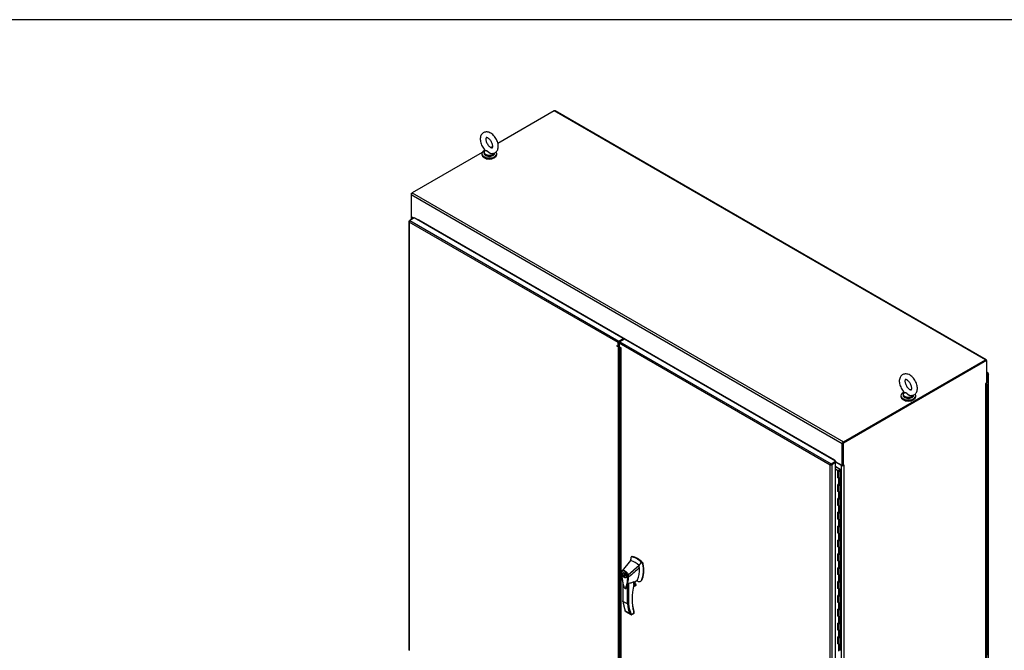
# Model space of a CAD drawing. Header units: inches. Extents: x 68 to 604, y 20 to 380.
# Tile 15 of 16: x 420 to 537, y 306 to 380. Entities that reach past the tile are written whole.
import ezdxf

# ---------------------------------------------------------------- set-up
doc = ezdxf.new("R2010")
doc.units = ezdxf.units.IN
doc.header["$MEASUREMENT"] = 0
for name, color, linetype in [('COM44037', 7, 'Continuous'), ('COM54578-60', 7, 'Continuous'), ('COM56746-4', 7, 'Continuous'), ('COM71118-3', 7, 'Continuous'), ('COM71119-1', 7, 'Continuous'), ('Default', 7, 'Continuous'), ('GSK11033', 7, 'Continuous'), ('HAN13066', 7, 'Continuous'), ('SCS00680', 7, 'Continuous'), ('WAF25362', 7, 'Continuous'), ('WAM254785', 7, 'Continuous')]:
    doc.layers.add(name, color=color, linetype=linetype)

# ---------------------------------------------------------------- blocks, each defined once
blk = doc.blocks.new('SE1')
at = {"layer": 'COM44037', "color": 7, "linetype": 'Continuous'}
for p, q in [((399.96, 334.32), (399.96, 283.75)), ((399.99, 334.31), (399.96, 334.31)), ((400, 334.38), (400.07, 334.41)), ((400.59, 334.71), (400.07, 334.41)), ((400.07, 334.41), (424.71, 320.18)), ((425.23, 320.48), (400.59, 334.71)), ((424.61, 320.01), (400, 334.22)), ((400, 334.22), (400, 283.73)), ((400, 334.22), (400, 334.22)), ((400, 334.22), (400, 334.22)), ((400, 334.22), (400, 334.22)), ((400, 334.22), (400, 334.22)), ((400, 334.22), (400, 334.22)), ((424.71, 320.18), (425.23, 320.48)), ((424.71, 320.11), (425.23, 320.41)), ((425.23, 320.48), (425.23, 320.41)), ((424.61, 319.7), (424.61, 320.01)), ((424.68, 319.74), (424.61, 319.7)), ((424.61, 319.7), (424.61, 269.82)), ((424.68, 319.74), (424.68, 320.05)), ((424.82, 269.92), (424.82, 319.4)), ((468.26, 316.4), (468.05, 316.52)), ((468.19, 316.39), (468.05, 316.48)), ((468.05, 316.31), (468.19, 316.39)), ((468.05, 316.23), (468.19, 316.31)), ((468.19, 316.31), (468.05, 316.23)), ((468.26, 316.27), (468.05, 316.15)), ((468.24, 316.34), (468.19, 316.31)), ((468.19, 316.31), (468.24, 316.34)), ((468.19, 316.31), (468.19, 316.31)), ((468.19, 316.31), (468.19, 316.31)), ((468.23, 316.33), (468.26, 316.35)), ((468.24, 316.34), (468.27, 316.39)), ((468.26, 316.35), (468.24, 316.34)), ((468.24, 316.34), (468.26, 316.35)), ((468.24, 316.34), (468.3, 316.34)), ((468.26, 316.35), (468.26, 316.35)), ((468.26, 316.35), (468.26, 316.35)), ((468.26, 265.7), (468.26, 316.27)), ((468.3, 265.76), (468.3, 316.33))]:
    blk.add_line(p, q, dxfattribs=at)
for centre, radius, start, end in [((400.25, 334.3), 0.26, 175.7057, 198.6064), ((400.13, 334.33), 0.169, 188.668, 221.4311), ((424.83, 319.9), 0.289, 222.4307, 250.6138), ((424.97, 319.88), 0.325, 205.6052, 226.1244)]:
    blk.add_arc(centre, radius, start, end, dxfattribs=at)
for centre, major_axis, start_param, end_param in [((400.1, 334.32), (0.143, 0), 2.356194, 3.27243), ((400.07, 334.3), (0.071, 0.124), 0.785398, 1.701633), ((424.71, 320.07), (0.072, 0.124), 0.785398, 2.356194), ((468.19, 316.27), (-0.072, -0.124), 3.010756, 3.926991), ((468.16, 316.33), (-0.143, 0), 2.356194, 3.27243), ((400.1, 283.75), (0.143, 0), 3.141593, 3.27243)]:
    blk.add_ellipse(centre, major_axis=major_axis, ratio=0.57735, start_param=start_param, end_param=end_param, dxfattribs=at)
for points in [[(468.27, 316.39), (468.27, 316.39), (468.27, 316.38), (468.27, 316.37), (468.27, 316.37), (468.27, 316.36), (468.26, 316.36), (468.26, 316.35)], [(468.3, 316.34), (468.3, 316.35), (468.29, 316.35), (468.28, 316.35), (468.28, 316.35), (468.27, 316.35), (468.27, 316.35), (468.26, 316.35)]]:
    blk.add_open_spline(points, degree=3, knots=[0, 0, 0, 0, 0.5, 0.5, 0.75, 0.75, 1, 1, 1, 1], dxfattribs=at)
at = {"layer": 'COM54578-60', "color": 7, "linetype": 'Continuous'}
for p, q in [((468.18, 315.04), (468.04, 315.12)), ((468.04, 315.07), (468.06, 315.05)), ((468.06, 315.05), (468.04, 315.04)), ((468.04, 315), (468.06, 314.99)), ((468.04, 315), (468.04, 314.98)), ((468.04, 314.98), (468.06, 314.97)), ((468.06, 314.97), (468.06, 314.99)), ((468.15, 315.04), (468.13, 315.05)), ((468.13, 314.99), (468.15, 315)), ((468.13, 314.99), (468.13, 314.97)), ((468.13, 314.97), (468.15, 314.98)), ((468.15, 314.98), (468.15, 315)), ((468.16, 315), (468.16, 315.02)), ((468.21, 314.18), (468.21, 314.99)), ((468.04, 314.11), (468.09, 314.11)), ((468.09, 313.29), (468.09, 314.11)), ((468.21, 313.36), (468.21, 314.18)), ((468.04, 313.29), (468.09, 313.29)), ((468.04, 312.47), (468.09, 312.47)), ((468.09, 311.66), (468.09, 312.47)), ((468.21, 312.54), (468.21, 313.36)), ((468.21, 311.73), (468.21, 312.54)), ((468.04, 311.66), (468.09, 311.66)), ((468.21, 310.91), (468.21, 311.73)), ((468.04, 310.84), (468.09, 310.84)), ((468.04, 310.03), (468.09, 310.03)), ((468.09, 310.03), (468.09, 310.84)), ((468.21, 310.09), (468.21, 310.91)), ((468.21, 309.28), (468.21, 310.09)), ((468.04, 309.21), (468.09, 309.21)), ((468.09, 308.39), (468.09, 309.21)), ((468.21, 308.46), (468.21, 309.28)), ((468.04, 308.39), (468.09, 308.39)), ((468.21, 307.64), (468.21, 308.46)), ((468.21, 306.83), (468.21, 307.64)), ((468.04, 307.58), (468.09, 307.58)), ((468.04, 306.76), (468.09, 306.76)), ((468.09, 306.76), (468.09, 307.58)), ((468.21, 306.01), (468.21, 306.83)), ((450.23, 305.38), (450.27, 305.4)), ((450.71, 305.09), (450.23, 305.37)), ((450.27, 305.4), (450.78, 305.1)), ((468.04, 305.94), (468.09, 305.94)), ((468.09, 305.13), (468.09, 305.94)), ((468.21, 305.19), (468.21, 306.01)), ((450.23, 305.13), (450.53, 304.95)), ((450.53, 304.91), (450.23, 305.08)), ((450.53, 304.95), (450.53, 304.14)), ((450.53, 304.09), (450.53, 304.91)), ((450.54, 304.13), (450.53, 304.14)), ((450.54, 304.93), (450.54, 304.11)), ((450.58, 304.97), (450.62, 304.95)), ((450.61, 304.93), (450.61, 304.91)), ((450.62, 304.95), (450.62, 304.94)), ((450.71, 304.93), (450.71, 305.09)), ((450.71, 304.93), (450.71, 304.92)), ((450.71, 304.91), (450.71, 304.93)), ((450.78, 305.1), (450.78, 304.93)), ((450.78, 304.11), (450.78, 304.93)), ((468.04, 305.13), (468.09, 305.13)), ((468.04, 304.31), (468.09, 304.31)), ((468.09, 303.49), (468.09, 304.31)), ((468.21, 304.38), (468.21, 305.19)), ((468.21, 303.56), (468.21, 304.38)), ((450.53, 304.09), (450.58, 304.06)), ((450.58, 303.24), (450.53, 303.27)), ((450.53, 302.46), (450.53, 303.27)), ((450.53, 303.27), (450.53, 302.5)), ((450.54, 303.26), (450.54, 302.48)), ((450.58, 304.06), (450.58, 303.24)), ((450.78, 303.29), (450.78, 304.11)), ((450.78, 302.48), (450.78, 303.29)), ((468.04, 303.49), (468.09, 303.49)), ((468.21, 302.74), (468.21, 303.56)), ((450.53, 302.5), (450.54, 302.5)), ((450.58, 302.43), (450.53, 302.46)), ((450.58, 302.43), (450.58, 301.61)), ((450.78, 301.66), (450.78, 302.48)), ((468.04, 302.68), (468.09, 302.68)), ((468.04, 301.86), (468.09, 301.86)), ((468.09, 301.86), (468.09, 302.68)), ((468.21, 301.93), (468.21, 302.74)), ((468.21, 301.11), (468.21, 301.93)), ((450.58, 301.61), (450.53, 301.64)), ((450.53, 300.82), (450.53, 301.64)), ((450.53, 301.64), (450.53, 300.87)), ((450.53, 300.87), (450.54, 300.87)), ((450.58, 300.8), (450.53, 300.82)), ((450.54, 301.63), (450.54, 300.84)), ((450.58, 300.8), (450.58, 299.98)), ((450.78, 300.84), (450.78, 301.66)), ((450.78, 300.03), (450.78, 300.84)), ((468.04, 301.04), (468.09, 301.04)), ((468.09, 300.23), (468.09, 301.04)), ((468.21, 300.29), (468.21, 301.11)), ((450.58, 299.98), (450.53, 300.01)), ((450.53, 299.19), (450.53, 300.01)), ((450.53, 300), (450.53, 299.24)), ((450.54, 300), (450.54, 299.21)), ((450.78, 299.21), (450.78, 300.03)), ((468.04, 300.23), (468.09, 300.23)), ((468.21, 299.48), (468.21, 300.3)), ((450.53, 299.24), (450.54, 299.23)), ((450.58, 299.16), (450.53, 299.19)), ((450.58, 298.35), (450.53, 298.37)), ((450.53, 297.56), (450.53, 298.37)), ((450.53, 298.37), (450.53, 297.61)), ((450.54, 298.37), (450.54, 297.58)), ((450.58, 299.16), (450.58, 298.35)), ((450.78, 298.39), (450.78, 299.21)), ((450.78, 297.58), (450.78, 298.39)), ((468.04, 299.41), (468.09, 299.41)), ((468.04, 298.59), (468.09, 298.59)), ((468.09, 298.59), (468.09, 299.41)), ((468.21, 298.66), (468.21, 299.48)), ((468.21, 297.85), (468.21, 298.66)), ((450.53, 297.61), (450.54, 297.6)), ((450.58, 297.53), (450.53, 297.56)), ((450.58, 297.53), (450.58, 296.71)), ((450.78, 296.76), (450.78, 297.58)), ((468.04, 297.78), (468.09, 297.78)), ((468.09, 296.96), (468.09, 297.78)), ((468.21, 297.03), (468.21, 297.85)), ((450.58, 296.71), (450.53, 296.74)), ((450.53, 295.92), (450.53, 296.74)), ((450.53, 296.74), (450.53, 295.97)), ((450.54, 296.73), (450.54, 295.94)), ((450.78, 295.94), (450.78, 296.76)), ((468.04, 296.96), (468.09, 296.96)), ((468.04, 296.15), (468.09, 296.15)), ((468.09, 295.33), (468.09, 296.15)), ((468.21, 296.21), (468.21, 297.03)), ((468.21, 295.4), (468.21, 296.21)), ((450.53, 295.97), (450.54, 295.97)), ((450.58, 295.9), (450.53, 295.92)), ((450.58, 295.08), (450.53, 295.11)), ((450.53, 294.29), (450.53, 295.11)), ((450.53, 295.1), (450.53, 294.34)), ((450.54, 295.1), (450.54, 294.31)), ((450.58, 295.9), (450.58, 295.08)), ((450.78, 295.13), (450.78, 295.94)), ((450.78, 294.31), (450.78, 295.13)), ((468.04, 295.33), (468.09, 295.33)), ((468.21, 294.58), (468.21, 295.4)), ((450.53, 294.34), (450.54, 294.33)), ((450.58, 294.26), (450.53, 294.29)), ((450.58, 294.26), (450.58, 293.45)), ((450.78, 293.49), (450.78, 294.31)), ((468.04, 294.51), (468.09, 294.51)), ((468.04, 293.7), (468.09, 293.7)), ((468.09, 293.7), (468.09, 294.51)), ((468.21, 293.76), (468.21, 294.58)), ((468.21, 292.95), (468.21, 293.76)), ((450.58, 293.45), (450.53, 293.47)), ((450.53, 292.66), (450.53, 293.47)), ((450.53, 293.47), (450.53, 292.71)), ((450.53, 292.71), (450.54, 292.7)), ((450.58, 292.63), (450.53, 292.66)), ((450.54, 293.47), (450.54, 292.68)), ((450.58, 292.63), (450.58, 291.81)), ((450.78, 292.68), (450.78, 293.49)), ((450.78, 291.86), (450.78, 292.68)), ((468.04, 292.88), (468.09, 292.88)), ((468.09, 292.06), (468.09, 292.88)), ((468.21, 292.13), (468.21, 292.95)), ((450.58, 291.81), (450.53, 291.84)), ((450.53, 291.03), (450.53, 291.84)), ((450.53, 291.84), (450.53, 291.07)), ((450.54, 291.83), (450.54, 291.05)), ((450.78, 291.05), (450.78, 291.86)), ((468.04, 292.06), (468.09, 292.06)), ((468.21, 291.31), (468.21, 292.13)), ((450.53, 291.07), (450.54, 291.07)), ((450.58, 291), (450.53, 291.03)), ((450.58, 290.18), (450.53, 290.21)), ((450.53, 289.39), (450.53, 290.21)), ((450.53, 290.21), (450.53, 289.44)), ((450.54, 290.2), (450.54, 289.41)), ((450.58, 291), (450.58, 290.18)), ((450.78, 290.23), (450.78, 291.05)), ((450.78, 289.41), (450.78, 290.23)), ((468.04, 291.25), (468.09, 291.25)), ((468.04, 290.43), (468.09, 290.43)), ((468.09, 290.43), (468.09, 291.25)), ((468.21, 290.5), (468.21, 291.31)), ((468.21, 289.68), (468.21, 290.5)), ((450.53, 289.44), (450.54, 289.44)), ((450.58, 289.36), (450.53, 289.39)), ((450.58, 289.36), (450.58, 288.55)), ((450.78, 288.6), (450.78, 289.41)), ((468.04, 289.61), (468.09, 289.61)), ((468.09, 288.8), (468.09, 289.61)), ((468.21, 288.86), (468.21, 289.68)), ((450.58, 288.55), (450.53, 288.57)), ((450.53, 287.76), (450.53, 288.57)), ((450.53, 288.57), (450.53, 287.81)), ((450.54, 288.57), (450.54, 287.78)), ((450.78, 287.78), (450.78, 288.6)), ((468.04, 288.8), (468.09, 288.8)), ((468.04, 287.98), (468.09, 287.98)), ((468.09, 287.16), (468.09, 287.98)), ((468.21, 288.05), (468.21, 288.86)), ((468.21, 287.23), (468.21, 288.05)), ((450.53, 287.81), (450.54, 287.8)), ((450.58, 287.73), (450.53, 287.76)), ((450.58, 286.91), (450.53, 286.94)), ((450.53, 286.13), (450.53, 286.94)), ((450.53, 286.94), (450.53, 286.17)), ((450.54, 286.93), (450.54, 286.15)), ((450.58, 287.73), (450.58, 286.91)), ((450.78, 286.96), (450.78, 287.78)), ((450.78, 286.15), (450.78, 286.96)), ((468.04, 287.16), (468.09, 287.16)), ((468.21, 286.41), (468.21, 287.23)), ((450.53, 286.17), (450.54, 286.17)), ((450.58, 286.1), (450.53, 286.13)), ((450.58, 286.1), (450.58, 285.28)), ((450.78, 285.33), (450.78, 286.15)), ((468.04, 286.35), (468.09, 286.35)), ((468.09, 285.53), (468.09, 286.35)), ((468.21, 285.6), (468.21, 286.41)), ((468.21, 284.78), (468.21, 285.6)), ((450.58, 285.28), (450.53, 285.31)), ((450.53, 284.49), (450.53, 285.31)), ((450.53, 285.31), (450.53, 284.54)), ((450.53, 284.54), (450.54, 284.54)), ((450.58, 284.47), (450.53, 284.49)), ((450.54, 285.3), (450.54, 284.51)), ((450.58, 284.47), (450.58, 283.65)), ((450.78, 284.51), (450.78, 285.33)), ((450.78, 283.7), (450.78, 284.51)), ((468.04, 285.53), (468.09, 285.53)), ((468.04, 284.71), (468.09, 284.71)), ((468.09, 283.9), (468.09, 284.71)), ((468.21, 283.97), (468.21, 284.78)), ((468.04, 283.9), (468.09, 283.9)), ((468.21, 283.15), (468.21, 283.97))]:
    blk.add_line(p, q, dxfattribs=at)
for centre, major_axis, start_param, end_param in [((468.09, 314.99), (-0.117, 0), 1.050216, 3.926991), ((468.08, 315.02), (0.05, 0), -3.926991, -3.767685), ((468.08, 315.02), (0.05, 0), 3.767685, 3.926991), ((468.08, 315), (0.05, 0), 3.767685, 3.926991), ((468.09, 314.99), (-0.055, 0), 0.551314, 1.181988), ((468.09, 315.03), (0.05, 0), 0.785398, 2.356194), ((468.09, 315.01), (-0.05, 0), 0.785398, 2.356194), ((468.09, 314.99), (0.05, 0), 3.926991, 5.497787), ((468.09, 314.99), (-0.055, 0), 1.71942, 2.590278), ((468.11, 315.02), (-0.05, 0), 2.356194, 3.926991), ((468.11, 315), (-0.05, 0), 2.356194, 3.141593), ((468.09, 314.18), (-0.117, 0), 1.050216, 3.141593), ((468.09, 314.18), (-0.117, 0), 1.525279, 3.141593), ((468.09, 313.36), (-0.117, 0), 1.050216, 3.141593), ((468.09, 312.54), (-0.117, 0), 1.050216, 3.141593), ((468.09, 313.36), (-0.117, 0), 1.525279, 3.141593), ((468.09, 312.54), (-0.117, 0), 1.525279, 3.141593), ((468.09, 311.73), (-0.117, 0), 1.050216, 3.141593), ((468.09, 311.73), (-0.117, 0), 1.525279, 3.141593), ((468.09, 310.91), (-0.117, 0), 1.050216, 3.141593), ((468.09, 310.09), (-0.117, 0), 1.050216, 3.141593), ((468.09, 310.91), (-0.117, 0), 1.525279, 3.141593), ((468.09, 310.09), (-0.117, 0), 1.525279, 3.141593), ((468.09, 309.28), (-0.117, 0), 1.050216, 3.141593), ((468.09, 309.28), (-0.117, 0), 1.525279, 3.141593), ((468.09, 308.46), (-0.117, 0), 1.050216, 3.141593), ((468.09, 307.64), (-0.117, 0), 1.050216, 3.141593), ((468.09, 308.46), (-0.117, 0), 1.525279, 3.141593), ((468.09, 307.64), (-0.117, 0), 1.525279, 3.141593), ((468.09, 306.83), (-0.117, 0), 1.050216, 3.141593), ((468.09, 306.83), (-0.117, 0), 1.525279, 3.141593), ((468.09, 306.01), (-0.117, 0), 1.050216, 3.141593), ((468.09, 306.01), (-0.117, 0), 1.525279, 3.141593), ((450.66, 304.93), (0.135, 0), 2.775808, 3.404676), ((450.66, 304.93), (-0.117, 0), -0.785398, 3.18711), ((450.66, 304.11), (0.135, 0), -3.507377, -3.404676), ((450.66, 304.93), (-0.055, 0), -0.785398, 3.207987), ((468.09, 305.19), (-0.117, 0), 1.050216, 3.141593), ((468.09, 304.38), (-0.117, 0), 1.050216, 3.141593), ((468.09, 305.19), (-0.117, 0), 1.525279, 3.141593), ((468.09, 304.38), (-0.117, 0), 1.525279, 3.141593), ((450.66, 304.11), (-0.117, 0), 0, 3.141593), ((450.66, 303.29), (-0.117, 0), 0, 3.141593), ((450.66, 304.11), (-0.117, 0), 0.785398, 3.141593), ((450.66, 303.29), (-0.117, 0), 0.785398, 3.141593), ((468.09, 303.56), (-0.117, 0), 1.050216, 3.141593), ((468.09, 303.56), (-0.117, 0), 1.525279, 3.141593), ((450.45, 302.79), (-0.076, 0.132), 4.366763, 4.535551), ((450.45, 302.79), (-0.076, 0.132), 3.31843, 3.487219), ((450.49, 302.82), (0.076, -0.132), -0.360117, -0.292582), ((450.66, 302.48), (0.135, 0), -3.507377, -3.404676), ((450.66, 302.48), (-0.117, 0), 0, 3.141593), ((450.66, 302.48), (-0.117, 0), 0.785398, 3.141593), ((468.09, 302.74), (-0.117, 0), 1.050216, 3.141593), ((468.09, 301.93), (-0.117, 0), 1.050216, 3.141593), ((468.09, 302.74), (-0.117, 0), 1.525279, 3.141593), ((468.09, 301.93), (-0.117, 0), 1.525279, 3.141593), ((450.66, 300.84), (0.135, 0), -3.507377, -3.404676), ((450.66, 300.84), (-0.117, 0), 0, 3.141593), ((450.66, 301.66), (-0.117, 0), 0.785398, 3.141593), ((450.66, 301.66), (-0.117, 0), 0.783092, 3.141593), ((450.66, 300.84), (-0.117, 0), 0.785398, 3.141593), ((468.09, 301.11), (-0.117, 0), 1.050216, 3.141593), ((468.09, 301.11), (-0.117, 0), 1.525279, 3.141593), ((450.66, 300.03), (-0.117, 0), 0, 3.141593), ((450.66, 300.03), (-0.117, 0), 0.785398, 3.141593), ((468.09, 300.3), (-0.117, 0), 1.050216, 3.141593), ((468.09, 300.29), (-0.117, 0), 1.525279, 3.141593), ((450.66, 299.21), (0.135, 0), -3.507377, -3.404676), ((450.66, 299.21), (-0.117, 0), 0, 3.141593), ((450.66, 298.39), (-0.117, 0), 0, 3.141593), ((450.66, 299.21), (-0.117, 0), 0.785398, 3.141593), ((450.66, 298.39), (-0.117, 0), 0.785398, 3.141593), ((468.09, 299.48), (-0.117, 0), 1.050216, 3.141593), ((468.09, 298.66), (-0.117, 0), 1.050216, 3.141593), ((468.09, 299.48), (-0.117, 0), 1.525279, 3.141593), ((468.09, 298.66), (-0.117, 0), 1.525279, 3.141593), ((450.45, 297.89), (-0.076, 0.132), 4.366763, 4.535551), ((450.45, 297.89), (-0.076, 0.132), 3.31843, 3.487219), ((450.49, 297.92), (0.076, -0.132), -0.360117, -0.292582), ((450.66, 297.58), (0.135, 0), -3.507377, -3.404676), ((450.66, 297.58), (-0.117, 0), 0, 3.141593), ((450.66, 297.58), (-0.117, 0), 0.785398, 3.141593), ((468.09, 297.85), (-0.117, 0), 1.050216, 3.141593), ((468.09, 297.85), (-0.117, 0), 1.525279, 3.141593), ((450.66, 296.76), (-0.117, 0), 0.785398, 3.141593), ((450.66, 296.76), (-0.117, 0), 0.783092, 3.141593), ((468.09, 297.03), (-0.117, 0), 1.050216, 3.141593), ((468.09, 296.21), (-0.117, 0), 1.050216, 3.141593), ((468.09, 297.03), (-0.117, 0), 1.525279, 3.141593), ((468.09, 296.21), (-0.117, 0), 1.525279, 3.141593), ((450.66, 295.94), (0.135, 0), -3.507377, -3.404676), ((450.66, 295.94), (-0.117, 0), 0, 3.141593), ((450.66, 295.13), (-0.117, 0), 0, 3.141593), ((450.66, 295.94), (-0.117, 0), 0.785398, 3.141593), ((450.66, 295.13), (-0.117, 0), 0.785398, 3.141593), ((468.09, 295.4), (-0.117, 0), 1.050216, 3.141593), ((468.09, 295.4), (-0.117, 0), 1.525279, 3.141593), ((450.66, 294.31), (0.135, 0), -3.507377, -3.404676), ((450.66, 294.31), (-0.117, 0), 0, 3.141593), ((450.66, 294.31), (-0.117, 0), 0.785398, 3.141593), ((468.09, 294.58), (-0.117, 0), 1.050216, 3.141593), ((468.09, 293.76), (-0.117, 0), 1.050216, 3.141593), ((468.09, 294.58), (-0.117, 0), 1.525279, 3.141593), ((468.09, 293.76), (-0.117, 0), 1.525279, 3.141593), ((450.45, 292.99), (-0.076, 0.132), 4.366763, 4.535551), ((450.45, 292.99), (-0.076, 0.132), 3.31843, 3.487219), ((450.49, 293.02), (0.076, -0.132), -0.360117, -0.292582), ((450.66, 292.68), (0.135, 0), -3.507377, -3.404676), ((450.66, 292.68), (-0.117, 0), 0, 3.141593), ((450.66, 293.49), (-0.117, 0), 0.785398, 3.141593), ((450.66, 293.49), (-0.117, 0), 0.783092, 3.141593), ((450.66, 292.68), (-0.117, 0), 0.785398, 3.141593), ((468.09, 292.95), (-0.117, 0), 1.050216, 3.141593), ((468.09, 292.95), (-0.117, 0), 1.525279, 3.141593), ((450.66, 291.86), (-0.117, 0), 0.785398, 3.141593), ((450.66, 291.86), (-0.117, 0), 0.783092, 3.141593), ((468.09, 292.13), (-0.117, 0), 1.050216, 3.141593), ((468.09, 292.13), (-0.117, 0), 1.525279, 3.141593), ((450.66, 291.05), (0.135, 0), -3.507377, -3.404676), ((450.66, 291.05), (-0.117, 0), 0, 3.141593), ((450.66, 291.05), (-0.117, 0), 0.785398, 3.141593), ((450.66, 290.23), (-0.117, 0), 0.785398, 3.141593), ((450.66, 290.23), (-0.117, 0), 0.783092, 3.141593), ((468.09, 291.31), (-0.117, 0), 1.050216, 3.141593), ((468.09, 290.5), (-0.117, 0), 1.050216, 3.141593), ((468.09, 291.31), (-0.117, 0), 1.525279, 3.141593), ((468.09, 290.5), (-0.117, 0), 1.525279, 3.141593), ((450.66, 289.41), (0.135, 0), -3.507377, -3.404676), ((450.66, 289.41), (-0.117, 0), 0, 3.141593), ((450.66, 289.41), (-0.117, 0), 0.785398, 3.141593), ((468.09, 289.68), (-0.117, 0), 1.050216, 3.141593), ((468.09, 289.68), (-0.117, 0), 1.525279, 3.141593), ((450.45, 288.1), (-0.076, 0.132), 4.366763, 4.535551), ((450.45, 288.1), (-0.076, 0.132), 3.31843, 3.487219), ((450.49, 288.12), (0.076, -0.132), -0.360117, -0.292582), ((450.66, 288.6), (-0.117, 0), 0, 3.141593), ((450.66, 288.6), (-0.117, 0), 0.785398, 3.141593), ((468.09, 288.86), (-0.117, 0), 1.050216, 3.141593), ((468.09, 288.05), (-0.117, 0), 1.050216, 3.141593), ((468.09, 288.86), (-0.117, 0), 1.525279, 3.141593), ((468.09, 288.05), (-0.117, 0), 1.525279, 3.141593), ((450.66, 287.78), (0.135, 0), -3.507377, -3.404676), ((450.66, 287.78), (-0.117, 0), 0, 3.141593), ((450.66, 287.78), (-0.117, 0), 0.785398, 3.141593), ((450.66, 286.96), (-0.117, 0), 0.785398, 3.141593), ((450.66, 286.96), (-0.117, 0), 0.783092, 3.141593), ((468.09, 287.23), (-0.117, 0), 1.050216, 3.141593), ((468.09, 287.23), (-0.117, 0), 1.525279, 3.141593), ((450.66, 286.15), (0.135, 0), -3.507377, -3.404676), ((450.66, 286.15), (-0.117, 0), 0, 3.141593), ((450.66, 286.15), (-0.117, 0), 0.785398, 3.141593), ((468.09, 286.41), (-0.117, 0), 1.050216, 3.141593), ((468.09, 285.6), (-0.117, 0), 1.050216, 3.141593), ((468.09, 286.41), (-0.117, 0), 1.525279, 3.141593), ((468.09, 285.6), (-0.117, 0), 1.525279, 3.141593), ((450.66, 284.51), (0.135, 0), -3.507377, -3.404676), ((450.66, 285.33), (-0.117, 0), 0, 3.141593), ((450.66, 284.51), (-0.117, 0), 0, 3.141593), ((450.66, 285.33), (-0.117, 0), 0.785398, 3.141593), ((450.66, 284.51), (-0.117, 0), 0.785398, 3.141593), ((468.09, 284.78), (-0.117, 0), 1.050216, 3.141593), ((468.09, 284.78), (-0.117, 0), 1.525279, 3.141593), ((468.09, 283.97), (-0.117, 0), 1.050216, 3.141593), ((468.09, 283.97), (-0.117, 0), 1.525279, 3.141593)]:
    blk.add_ellipse(centre, major_axis=major_axis, ratio=0.57735, start_param=start_param, end_param=end_param, dxfattribs=at)
blk.add_ellipse((450.66, 304.93), major_axis=(0.05, 0), ratio=0.57735, dxfattribs=at)
at = {"layer": 'COM56746-4', "color": 7, "linetype": 'Continuous'}
for p, q in [((425.35, 320.42), (424.83, 320.12)), ((450.26, 306.03), (425.35, 320.42)), ((424.73, 319.94), (424.73, 319.63)), ((449.6, 305.58), (424.73, 319.94)), ((424.73, 319.63), (424.82, 319.48)), ((424.82, 319.48), (424.99, 319.38)), ((424.83, 320.12), (449.74, 305.74)), ((424.95, 319.39), (424.95, 269.82)), ((424.99, 269.71), (424.99, 319.38)), ((449.6, 305.58), (449.7, 305.63)), ((449.7, 305.63), (449.6, 305.58)), ((449.6, 255.09), (449.6, 305.58)), ((449.6, 305.58), (449.6, 305.58)), ((449.6, 305.58), (449.6, 305.58)), ((449.6, 305.58), (449.6, 305.58)), ((449.6, 305.58), (449.6, 305.58)), ((449.7, 305.63), (449.66, 305.64)), ((449.7, 305.63), (449.69, 305.6)), ((449.7, 305.63), (449.74, 305.66)), ((449.74, 305.66), (449.7, 305.63)), ((449.74, 305.74), (450.26, 306.03)), ((449.74, 305.66), (450.26, 305.96)), ((450.17, 305.9), (449.74, 305.66)), ((449.74, 305.66), (449.74, 305.66)), ((449.74, 305.66), (449.74, 305.66)), ((449.74, 305.66), (449.74, 305.66)), ((449.74, 305.66), (449.74, 305.66)), ((450.23, 305.87), (449.81, 305.62)), ((449.81, 305.62), (449.81, 255.05)), ((450.23, 305.87), (450.17, 305.9)), ((450.23, 255.3), (450.23, 305.87)), ((450.26, 306.03), (450.26, 305.96))]:
    blk.add_line(p, q, dxfattribs=at)
for centre, start, end in [((449.83, 305.44), 130.2492, 148.191), ((449.6, 305.85), 271.809, 289.7508)]:
    blk.add_arc(centre, 0.268, start, end, dxfattribs=at)
for centre, major_axis, start_param, end_param in [((424.83, 320), (-0.071, -0.124), 3.926991, 5.497787), ((449.74, 305.62), (0.071, 0.124), 0.785398, 1.701633), ((449.71, 305.68), (0.143, 0), 4.581552, 5.497787)]:
    blk.add_ellipse(centre, major_axis=major_axis, ratio=0.57735, start_param=start_param, end_param=end_param, dxfattribs=at)
blk.add_open_spline([(424.95, 319.39), (424.95, 319.39), (424.95, 319.38), (424.97, 319.38), (424.98, 319.38), (424.99, 319.38)], degree=3, knots=[0.5, 0.5, 0.5, 0.5, 0.75, 0.75, 1, 1, 1, 1], dxfattribs=at)
at = {"layer": 'COM71118-3', "color": 7, "linetype": 'Continuous'}
for p, q in [((417.09, 347.33), (410.45, 343.49)), ((467.91, 317.99), (417.09, 347.33)), ((468.01, 318), (417.19, 347.34)), ((409.84, 343.14), (409.61, 343.01)), ((408.59, 342.42), (400.35, 337.66)), ((451.03, 308.09), (400.21, 337.43)), ((400.21, 337.43), (400.21, 334.85)), ((400.35, 337.66), (451.17, 308.32)), ((400.52, 334.68), (400.21, 334.85)), ((401.1, 334.47), (401.11, 334.48)), ((401.1, 334.47), (401.1, 334.42)), ((450.13, 306.16), (401.12, 334.46)), ((425.21, 320.39), (425.26, 320.37)), ((451.17, 308.32), (467.91, 317.99)), ((451.17, 308.24), (467.91, 317.91)), ((451.03, 305.51), (451.03, 308.09)), ((451.1, 305.55), (451.1, 308.13)), ((450.13, 306.16), (450.14, 306.17)), ((450.15, 306.15), (450.15, 306.1)), ((451.03, 305.51), (450.26, 305.96)), ((451.1, 305.55), (451.03, 305.51))]:
    blk.add_line(p, q, dxfattribs=at)
for centre, major_axis, start_param, end_param in [((417.09, 347.17), (-0.095, -0.165), 3.141593, 3.926991), ((400.35, 337.51), (0.095, 0.165), 0.785398, 2.356194), ((401.11, 334.47), (0.0075, -0.013), 0.785398, 3.926991), ((401.05, 334.42), (0.0475, 0.0823), 4.910936, 5.497787), ((467.91, 317.83), (-0.095, -0.165), 2.356194, 3.926991), ((451.17, 308.17), (-0.095, -0.165), 3.926991, 5.497787), ((450.06, 306.13), (-0.0475, -0.0823), 1.769344, 2.356194), ((450.14, 306.16), (0.0075, -0.013), 0.785398, 3.926991)]:
    blk.add_ellipse(centre, major_axis=major_axis, ratio=0.57735, start_param=start_param, end_param=end_param, dxfattribs=at)
at = {"layer": 'COM71119-1', "color": 7, "linetype": 'Continuous'}
for p, q in [((400.21, 337.58), (400.35, 337.66)), ((400.25, 337.56), (400.21, 337.58)), ((400.21, 337.58), (400.21, 337.43)), ((400.23, 334.85), (400.23, 334.51)), ((400.28, 334.79), (400.28, 334.54)), ((400.5, 334.66), (400.28, 334.79)), ((467.98, 317.95), (451.1, 308.2)), ((468.05, 317.91), (451.17, 308.17)), ((467.98, 317.95), (468.05, 317.91)), ((468.05, 317.91), (468.05, 315.26)), ((467.97, 315.2), (467.98, 315.19)), ((467.98, 315.22), (468.05, 315.26)), ((467.98, 265.13), (467.98, 315.19)), ((468.04, 265.21), (468.04, 315.25)), ((451.1, 305.55), (451.1, 308.2)), ((451.1, 308.2), (451.17, 308.17)), ((451.17, 305.51), (451.17, 308.17)), ((450.13, 305.88), (450.13, 305.88)), ((450.97, 305.53), (450.26, 305.93)), ((450.26, 305.39), (450.26, 305.93)), ((450.97, 255.47), (450.97, 305.53)), ((451.17, 305.51), (451.1, 305.55)), ((451.24, 305.55), (451.17, 305.51)), ((451.21, 305.54), (451.24, 305.53)), ((451.24, 305.53), (451.24, 255.47))]:
    blk.add_line(p, q, dxfattribs=at)
for centre, major_axis, start_param, end_param in [((400.42, 334.87), (0.19, 0), 3.357369, 3.926991), ((467.98, 315.21), (0.0075, 0.013), 0.785398, 3.926991), ((467.85, 315.27), (-0.19, 0), 2.356194, 2.925816), ((450.2, 305.89), (0.095, 0), 0.785398, 1.16361), ((451.1, 305.6), (-0.19, 0), 0.785398, 2.356194), ((451.1, 305.6), (-0.095, 0), 1.538919, 1.602674), ((451.24, 305.54), (-0.0075, -0.013), 0.785398, 3.926991)]:
    blk.add_ellipse(centre, major_axis=major_axis, ratio=0.57735, start_param=start_param, end_param=end_param, dxfattribs=at)
at = {"layer": 'GSK11033', "color": 7, "linetype": 'Continuous'}
for p, q in [((424.95, 319.32), (424.41, 319.63)), ((424.95, 319.32), (424.41, 319.63)), ((424.82, 319.39), (424.82, 318.95)), ((424.9, 320.16), (424.86, 320.19)), ((424.9, 320.16), (424.86, 320.19)), ((424.82, 318.95), (424.95, 318.88)), ((424.82, 318.95), (424.95, 318.81)), ((468.23, 316.33), (468.05, 316.23)), ((468.05, 316.23), (468.05, 316.23)), ((468.05, 316.23), (468.05, 316.23)), ((468.23, 316.33), (468.23, 316.33)), ((468.23, 316.33), (468.23, 316.33)), ((449.88, 305.74), (449.71, 305.64)), ((449.71, 305.64), (449.71, 305.64)), ((449.71, 305.64), (449.71, 305.64)), ((449.88, 305.74), (449.88, 305.74)), ((449.88, 305.74), (449.88, 305.74))]:
    blk.add_line(p, q, dxfattribs=at)
at = {"layer": 'HAN13066', "color": 7, "linetype": 'Continuous'}
for p, q in [((426.08, 294.33), (425.08, 293.1)), ((427.08, 293.75), (425.81, 292.61)), ((426.13, 294.67), (426.08, 294.33)), ((426.14, 294.71), (426.13, 294.67)), ((426.22, 294.78), (426.16, 294.75)), ((426.2, 294.75), (426.26, 294.79)), ((427.47, 294.02), (427.34, 294.14)), ((427.47, 294.02), (427.53, 294.05)), ((427.52, 293.92), (427.58, 293.95)), ((425.08, 293.1), (425.05, 293.07)), ((425.33, 292.9), (425.25, 292.84)), ((425.43, 292.75), (425.36, 292.79)), ((425.36, 292.79), (425.36, 292.68)), ((425.36, 292.68), (425.43, 292.71)), ((425.45, 292.58), (425.36, 292.53)), ((425.45, 292.55), (425.36, 292.5)), ((425.36, 292.53), (425.36, 292.5)), ((425.43, 292.64), (425.43, 292.75)), ((425.45, 292.58), (425.45, 292.55)), ((425.45, 292.55), (425.47, 292.54)), ((425.17, 291.74), (425.17, 289.55)), ((425.19, 291.62), (425.19, 289.51)), ((425.36, 292.5), (425.43, 292.47)), ((425.43, 292.49), (425.46, 292.51)), ((425.43, 292.47), (425.43, 292.49)), ((425.55, 292.33), (425.63, 292.38)), ((425.71, 289.22), (425.71, 291.4)), ((425.84, 291.65), (425.84, 289.22)), ((425.86, 292.38), (425.86, 292.38)), ((426.42, 291.22), (426.72, 291.39)), ((426.42, 291.21), (426.69, 291.36)), ((426.75, 291.46), (426.43, 291.28)), ((426.45, 291.34), (426.73, 291.5)), ((426.48, 291.49), (426.48, 291.83)), ((426.48, 291.48), (426.6, 291.55)), ((426.5, 291.73), (426.87, 292)), ((426.5, 291.51), (426.5, 291.81)), ((426.6, 291.55), (426.6, 291.8)), ((426.61, 291.56), (426.61, 291.81)), ((426.73, 291.5), (426.61, 291.57)), ((427.25, 291.87), (427.31, 291.9)), ((427.36, 291.98), (427.41, 292.01)), ((425.71, 289.22), (425.19, 289.51)), ((425.46, 288.39), (425.97, 288.1)), ((425.49, 288.32), (426.11, 287.96)), ((426.17, 287.94), (426.46, 288.1)), ((426.24, 287.95), (426.46, 288.07)), ((426.46, 288.1), (426.46, 288.3)), ((426.49, 288.12), (426.49, 288.28))]:
    blk.add_line(p, q, dxfattribs=at)
for centre, radius, start, end in [((426.19, 294.71), 0.0478, 80.5716, 170.0937), ((424.62, 293.19), 2.99, 336.0649, 13.9955), ((427.32, 293.87), 0.21, 12.1242, 44.3115), ((425.34, 292.89), 0.337, 153.4541, 184.2061), ((425.33, 292.84), 0.32, 141.112, 182.475), ((425.34, 292.89), 0.337, 141.5522, 146.8582), ((425.73, 292.77), 0.181, 272.9811, 295.5392), ((425.07, 292.36), 0.708, 1.4293, 19.0682), ((425.11, 292.34), 0.755, 2.9815, 21.3214), ((432.82, 293.4), 7.84, 190.09, 195.887), ((420.89, 292.74), 4.98, 340.5654, 355.8254), ((425.83, 292.46), 0.0931, 241.1724, 292.5455), ((425.57, 293.88), 2.25, 276.8327, 293.9054), ((426.44, 291.51), 0.06, 346.4629, 0), ((426.62, 291.47), 0.119, 301.763, 322.5007), ((426.71, 291.47), 0.0385, 352.4842, 59.4722), ((425.49, 288.78), 3.42, 65.1777, 67.578), ((429.86, 290.07), 4.72, 186.1649, 201.3013), ((425.77, 289.34), 0.133, 243.41, 300.7988), ((426.28, 288.28), 0.36, 210.4521, 251.4662), ((426.03, 288), 0.158, 335.6435, 336.4006), ((426.43, 288.12), 0.06, 300, 360)]:
    blk.add_arc(centre, radius, start, end, dxfattribs=at)
for centre, major_axis, ratio, start_param, end_param in [((428.69, 292.5), (-1.86, 3.22), 0.57735, 0.554197, 0.68066), ((426.58, 292.26), (-1.14, 1.98), 0.57735, -0.49151, -0.47064), ((426.58, 292.26), (-1.14, 1.98), 0.57735, -0.533193, -0.49151), ((426.58, 292.26), (-1.14, 1.98), 0.57735, 5.183029, 5.749992), ((426.83, 292.41), (-1.29, 2.24), 0.57735, 5.216072, 5.852948), ((426.29, 294.67), (0.062, -0.108), 0.57735, 2.711356, 3.141593), ((426.89, 292.44), (-1.29, 2.24), 0.57735, 5.142626, 5.852948), ((424.72, 294.5), (1.71, -2.96), 0.57735, 0.961917, 1.005578), ((425.03, 294.68), (1.86, -3.22), 0.57735, 0.347274, 1.032882), ((427.5, 293.97), (0.063, -0.108), 0.57735, 1.032882, 2.001033), ((425.48, 292.64), (0.175, -0.303), 0.57735, 3.396895, 3.682808), ((425.4, 292.58), (0.05, -0.0866), 0.57735, 2.809011, 5.044971), ((425.48, 292.64), (0.05, -0.0866), 0.57735, 3.474174, 5.044971), ((425.4, 292.58), (-0.05, 0.0866), 0.57735, 2.809011, 5.044971), ((424.72, 294.5), (1.71, -2.96), 0.57735, 0.347274, 0.9125), ((424.72, 294.5), (1.71, -2.96), 0.57735, 0.934083, 0.961917), ((424.72, 294.5), (1.71, -2.96), 0.57735, 0.9125, 0.934083), ((425.48, 292.64), (0.175, -0.303), 0.57735, 5.74197, 6.027883), ((430.84, 292.38), (-3.24, -5.61), 0.57735, 5.185461, 5.79467), ((426.44, 291.51), (-0.06, 0), 0.57735, 2.356194, 3.141593), ((426.44, 291.51), (-0.0583, 0.014), 0.372014, 2.470308, 3.141593), ((426.43, 291.62), (-0.101, -0.175), 0.57735, 1.252561, 2.850817), ((426.42, 291.63), (0.094, 0.162), 0.57735, 4.529102, 5.92263), ((426.58, 291.56), (-0.03, 0), 0.57735, 2.356194, 3.141593), ((426.66, 291.44), (-0.062, -0.108), 0.57735, 1.492881, 2.113829), ((426.63, 292.37), (-0.225, 0.39), 0.57735, 3.221282, 3.488867), ((426.88, 292.52), (0.375, -0.65), 0.57735, -0.71714, -0.516378), ((426.88, 292.52), (-0.375, 0.65), 0.57735, 2.625215, 3.488867), ((426.93, 292.55), (-0.375, 0.65), 0.57735, 3.141593, 3.488867), ((430.38, 293.28), (-3.7, -6.41), 0.57735, -0.658671, -0.441314), ((430.9, 292.98), (-3.7, -6.41), 0.57735, -0.658671, -0.441314), ((430.96, 292.94), (-3.65, -6.33), 0.57735, 5.625294, 5.881649), ((430.8, 292.4), (-3.21, -5.56), 0.57735, 5.502451, 5.79467), ((426.42, 288.33), (-0.0573, -0.0179), 0.720992, 3.145085, 3.727547), ((426.42, 288.33), (-0.0573, -0.0179), 0.720992, 2.15675, 3.145085), ((426.4, 288.14), (-0.0897, 0.0201), 0.368973, 2.438769, 3.224167), ((426.4, 288.14), (-0.0623, 0.0676), 0.368973, 3.059018, 3.844416)]:
    blk.add_ellipse(centre, major_axis=major_axis, ratio=ratio, start_param=start_param, end_param=end_param, dxfattribs=at)
for major_axis in [(0.175, -0.303), (0.15, -0.26)]:
    blk.add_ellipse((425.4, 292.58), major_axis=major_axis, ratio=0.57735, dxfattribs=at)
for points in [[(427.34, 294.14), (427.26, 294.01), (427.17, 293.88), (427.08, 293.75)], [(427.12, 293.47), (426.7, 293.11), (426.28, 292.74), (425.86, 292.38)], [(425.59, 291.08), (425.59, 291.07), (425.58, 291.05), (425.57, 291.05)]]:
    blk.add_open_spline(points, degree=3, dxfattribs=at)
for points, knots in [([(425, 292.87), (425, 292.86), (425, 292.86), (424.99, 292.85), (424.99, 292.85), (424.99, 292.84), (424.99, 292.84), (424.99, 292.84), (425, 292.83), (425, 292.83), (425, 292.83), (425, 292.83), (425.01, 292.82), (425.01, 292.82)], [0, 0, 0, 0, 0.25, 0.25, 0.5, 0.5, 0.625, 0.625, 0.75, 0.75, 0.875, 0.875, 1, 1, 1, 1]), ([(425.01, 292.82), (425.03, 292.54), (425.07, 292.25), (425.15, 291.8), (425.18, 291.65), (425.23, 291.42), (425.25, 291.34), (425.28, 291.25), (425.28, 291.23), (425.3, 291.19), (425.3, 291.17), (425.34, 291.12), (425.37, 291.09), (425.43, 291.06), (425.46, 291.05), (425.49, 291.07), (425.5, 291.08), (425.51, 291.1), (425.52, 291.11), (425.54, 291.18), (425.56, 291.24), (425.61, 291.4), (425.64, 291.52), (425.72, 291.87), (425.76, 292.12), (425.78, 292.38)], [0, 0, 0, 0, 0.25, 0.25, 0.375, 0.375, 0.4375, 0.4375, 0.453125, 0.453125, 0.46875, 0.46875, 0.5, 0.5, 0.53125, 0.53125, 0.546875, 0.546875, 0.5625, 0.5625, 0.625, 0.625, 0.75, 0.75, 1, 1, 1, 1]), ([(425.08, 293.1), (425.07, 293.09), (425.07, 293.08), (425.07, 293.06), (425.07, 293.05), (425.08, 293.04)], [0, 0, 0, 0, 0.5, 0.5, 1, 1, 1, 1]), ([(425.08, 293.1), (425.1, 293.12), (425.13, 293.14), (425.18, 293.16), (425.21, 293.16), (425.28, 293.16), (425.32, 293.15), (425.39, 293.12), (425.43, 293.11), (425.5, 293.06), (425.53, 293.03), (425.6, 292.96), (425.64, 292.92), (425.7, 292.84), (425.72, 292.8), (425.77, 292.71), (425.79, 292.66), (425.81, 292.61)], [0, 0, 0, 0, 0.125, 0.125, 0.25, 0.25, 0.375, 0.375, 0.5, 0.5, 0.625, 0.625, 0.75, 0.75, 0.875, 0.875, 1, 1, 1, 1]), ([(425.74, 292.59), (425.73, 292.64), (425.71, 292.68), (425.68, 292.73), (425.67, 292.74), (425.66, 292.76), (425.66, 292.77), (425.64, 292.8), (425.62, 292.82), (425.6, 292.86), (425.58, 292.87), (425.56, 292.9), (425.55, 292.91), (425.54, 292.92), (425.53, 292.93), (425.49, 292.97), (425.46, 293), (425.39, 293.04), (425.36, 293.06), (425.32, 293.07), (425.31, 293.08), (425.29, 293.08), (425.29, 293.08), (425.26, 293.09), (425.25, 293.09), (425.22, 293.09), (425.2, 293.09), (425.18, 293.09), (425.16, 293.08), (425.12, 293.07), (425.1, 293.06), (425.08, 293.04)], [0, 0, 0, 0, 0.125, 0.125, 0.15625, 0.15625, 0.1875, 0.1875, 0.25, 0.25, 0.3125, 0.3125, 0.34375, 0.34375, 0.375, 0.375, 0.5, 0.5, 0.625, 0.625, 0.65625, 0.65625, 0.6875, 0.6875, 0.75, 0.75, 0.8125, 0.8125, 0.875, 0.875, 1, 1, 1, 1]), ([(425.71, 291.4), (425.69, 291.33), (425.67, 291.26), (425.63, 291.16), (425.62, 291.13), (425.6, 291.08), (425.59, 291.06), (425.58, 291.05)], [0, 0, 0, 0, 0.2045748, 0.2045748, 0.3106572, 0.3106572, 0.3644617, 0.3644617, 0.3644617, 0.3644617]), ([(425.71, 291.4), (425.72, 291.44), (425.74, 291.48), (425.76, 291.55), (425.77, 291.57), (425.79, 291.6), (425.8, 291.61), (425.81, 291.63), (425.81, 291.64), (425.83, 291.65), (425.83, 291.65), (425.84, 291.65)], [0, 0, 0, 0, 0.5, 0.5, 0.75, 0.75, 0.875, 0.875, 0.9375, 0.9375, 1, 1, 1, 1]), ([(426.48, 291.83), (426.48, 291.83), (426.49, 291.83), (426.49, 291.83), (426.49, 291.83), (426.49, 291.83), (426.5, 291.83), (426.5, 291.82), (426.5, 291.82), (426.5, 291.81), (426.5, 291.81), (426.5, 291.81)], [0, 0, 0, 0, 0.0625, 0.0625, 0.125, 0.125, 0.25, 0.25, 0.375, 0.375, 0.3976584, 0.3976584, 0.3976584, 0.3976584]), ([(425.3, 291.17), (425.31, 291.15), (425.33, 291.11), (425.39, 291.05), (425.46, 291.02), (425.52, 291.02), (425.55, 291.04), (425.57, 291.04)], [0, 0, 0, 0, 0.1695, 0.405899, 0.660603, 0.842721, 1, 1, 1, 1]), ([(425.19, 289.51), (425.19, 289.52), (425.19, 289.52), (425.18, 289.53), (425.18, 289.53), (425.17, 289.54), (425.17, 289.54), (425.17, 289.55), (425.17, 289.55), (425.17, 289.55)], [0, 0, 0, 0, 0.125, 0.125, 0.25, 0.25, 0.375, 0.375, 0.4994523, 0.4994523, 0.4994523, 0.4994523]), ([(425.49, 288.32), (425.48, 288.32), (425.48, 288.33), (425.47, 288.33), (425.47, 288.33), (425.46, 288.34), (425.46, 288.35), (425.46, 288.37), (425.46, 288.37), (425.46, 288.38), (425.46, 288.39), (425.46, 288.39)], [0.2815674, 0.2815674, 0.2815674, 0.2815674, 0.375, 0.375, 0.5, 0.5, 0.75, 0.75, 0.875, 0.875, 1, 1, 1, 1]), ([(426.17, 287.94), (426.19, 287.93), (426.2, 287.93), (426.22, 287.94), (426.22, 287.94), (426.23, 287.94), (426.24, 287.95), (426.24, 287.95)], [0, 0, 0, 0, 0.25, 0.25, 0.375, 0.375, 0.4533737, 0.4533737, 0.4533737, 0.4533737]), ([(426.49, 288.28), (426.49, 288.28), (426.49, 288.28), (426.48, 288.29), (426.48, 288.29), (426.47, 288.29), (426.47, 288.3), (426.46, 288.3)], [0.4406417, 0.4406417, 0.4406417, 0.4406417, 0.5, 0.5, 0.75, 0.75, 1, 1, 1, 1]), ([(426.49, 288.28), (426.49, 288.29), (426.49, 288.29), (426.48, 288.31), (426.48, 288.33), (426.47, 288.35)], [0, 0, 0, 0, 0.010769, 0.221303, 1, 1, 1, 1])]:
    blk.add_open_spline(points, degree=3, knots=knots, dxfattribs=at)
at = {"layer": 'SCS00680', "color": 7, "linetype": 'Continuous'}
for p, q in [((408.96, 342.68), (408.93, 342.66)), ((408.8, 342.42), (408.8, 342.33)), ((410.05, 342.33), (410.05, 342.37)), ((458.21, 313.9), (458.21, 313.8)), ((458.36, 314.16), (458.34, 314.14)), ((459.46, 313.8), (459.46, 313.84))]:
    blk.add_line(p, q, dxfattribs=at)
for centre, major_axis, start_param, end_param in [((409.43, 342.46), (0.611, 0), 2.514731, 3.234821), ((409.43, 342.42), (-0.625, 0), 0, 2.958055), ((409.43, 342.33), (-0.625, 0), 0, 3.141593), ((409.43, 342.46), (0.611, 0), 3.234821, 5.971031), ((458.83, 313.93), (0.611, 0), 2.514731, 3.234821), ((458.83, 313.9), (-0.625, 0), 0, 2.958055), ((458.83, 313.8), (-0.625, 0), 0, 3.141593), ((458.83, 313.93), (0.611, 0), 3.234821, 5.971031)]:
    blk.add_ellipse(centre, major_axis=major_axis, ratio=0.57735, start_param=start_param, end_param=end_param, dxfattribs=at)
for points, knots in [([(410.49, 343.15), (410.49, 343.21), (410.49, 343.33), (410.44, 343.57), (410.34, 343.84), (410.21, 344.09), (410.04, 344.33), (409.84, 344.54), (409.62, 344.7), (409.39, 344.81), (409.17, 344.86), (408.97, 344.85), (408.77, 344.79), (408.61, 344.67), (408.48, 344.51), (408.4, 344.31), (408.36, 344.09), (408.37, 343.84), (408.42, 343.57), (408.52, 343.3), (408.65, 343.05), (408.81, 342.83), (408.91, 342.73), (408.96, 342.68)], [0, 0, 0, 0, 0.028742, 0.080591, 0.132251, 0.18375, 0.235356, 0.287391, 0.340284, 0.394369, 0.441108, 0.485169, 0.527801, 0.573078, 0.617016, 0.661531, 0.708539, 0.758462, 0.810054, 0.861707, 0.913204, 0.964823, 1, 1, 1, 1]), ([(409.83, 343.15), (409.83, 343.13), (409.83, 343.07), (409.8, 342.99), (409.78, 342.96), (409.78, 342.97), (409.76, 342.96), (409.69, 342.97), (409.58, 343.02), (409.45, 343.12), (409.32, 343.25), (409.2, 343.43), (409.11, 343.62), (409.04, 343.81), (409.02, 343.97), (409.03, 344.1), (409.06, 344.17), (409.08, 344.19), (409.07, 344.19), (409.11, 344.19), (409.2, 344.17), (409.31, 344.11), (409.45, 343.99), (409.58, 343.84), (409.69, 343.66), (409.77, 343.47), (409.82, 343.29), (409.83, 343.2), (409.83, 343.15)], [0, 0, 0, 0, 0.019979, 0.057661, 0.096245, 0.13908, 0.178499, 0.214826, 0.253261, 0.291697, 0.331059, 0.371345, 0.412052, 0.452514, 0.492081, 0.53048, 0.568333, 0.607532, 0.653395, 0.691157, 0.727141, 0.765342, 0.803998, 0.843692, 0.884173, 0.924892, 0.965123, 1, 1, 1, 1]), ([(409.83, 342.31), (409.83, 342.31), (409.83, 342.3), (409.78, 342.27), (409.72, 342.26), (409.63, 342.27), (409.6, 342.28), (409.54, 342.3), (409.51, 342.32), (409.43, 342.37), (409.38, 342.41), (409.31, 342.48), (409.29, 342.5), (409.25, 342.54), (409.22, 342.56), (409.18, 342.59), (409.16, 342.6), (409.11, 342.61), (409.09, 342.62), (409.03, 342.62), (409, 342.62), (408.96, 342.63), (408.95, 342.65), (408.95, 342.67)], [0.559295, 0.559295, 0.559295, 0.559295, 0.5625, 0.5625, 0.625, 0.625, 0.65625, 0.65625, 0.6875, 0.6875, 0.75, 0.75, 0.78125, 0.78125, 0.8125, 0.8125, 0.84375, 0.84375, 0.875, 0.875, 0.9375, 0.9375, 1, 1, 1, 1]), ([(408.96, 342.68), (408.96, 342.67), (408.97, 342.67), (409, 342.65), (409.03, 342.65), (409.09, 342.64), (409.11, 342.64), (409.15, 342.62), (409.18, 342.61), (409.24, 342.57), (409.29, 342.53), (409.38, 342.45), (409.43, 342.4), (409.54, 342.34), (409.6, 342.31), (409.67, 342.3), (409.67, 342.3), (409.68, 342.3)], [0.0412915, 0.0412915, 0.0412915, 0.0412915, 0.0625, 0.0625, 0.125, 0.125, 0.15625, 0.15625, 0.1875, 0.1875, 0.25, 0.25, 0.3125, 0.3125, 0.375, 0.375, 0.3803677, 0.3803677, 0.3803677, 0.3803677]), ([(409.68, 342.3), (409.69, 342.3), (409.76, 342.29), (409.9, 342.31), (410.09, 342.37), (410.26, 342.49), (410.38, 342.65), (410.46, 342.85), (410.49, 343.02), (410.49, 343.12), (410.49, 343.15)], [0, 0, 0, 0, 0.015366, 0.16773, 0.315381, 0.471969, 0.624164, 0.778714, 0.942094, 1, 1, 1, 1]), ([(459.9, 314.63), (459.9, 314.68), (459.89, 314.81), (459.84, 315.04), (459.75, 315.31), (459.61, 315.57), (459.44, 315.81), (459.25, 316.01), (459.03, 316.18), (458.8, 316.29), (458.58, 316.33), (458.37, 316.32), (458.18, 316.26), (458.01, 316.14), (457.89, 315.98), (457.8, 315.79), (457.76, 315.56), (457.77, 315.31), (457.82, 315.05), (457.92, 314.78), (458.06, 314.52), (458.21, 314.3), (458.32, 314.2), (458.37, 314.15)], [0, 0, 0, 0, 0.028742, 0.080591, 0.132251, 0.18375, 0.235356, 0.287391, 0.340284, 0.394369, 0.441108, 0.485169, 0.527801, 0.573078, 0.617016, 0.661531, 0.708539, 0.758462, 0.810054, 0.861707, 0.913204, 0.964823, 1, 1, 1, 1]), ([(459.23, 314.63), (459.23, 314.6), (459.23, 314.54), (459.21, 314.47), (459.19, 314.44), (459.19, 314.44), (459.17, 314.43), (459.1, 314.44), (458.99, 314.49), (458.86, 314.59), (458.72, 314.73), (458.61, 314.9), (458.51, 315.09), (458.45, 315.28), (458.43, 315.45), (458.44, 315.58), (458.46, 315.65), (458.48, 315.66), (458.48, 315.66), (458.52, 315.67), (458.6, 315.65), (458.72, 315.58), (458.85, 315.47), (458.98, 315.32), (459.09, 315.14), (459.18, 314.95), (459.23, 314.77), (459.23, 314.68), (459.23, 314.63)], [0, 0, 0, 0, 0.019979, 0.057661, 0.096245, 0.13908, 0.178499, 0.214826, 0.253261, 0.291697, 0.331059, 0.371345, 0.412052, 0.452514, 0.492081, 0.53048, 0.568333, 0.607532, 0.653395, 0.691157, 0.727141, 0.765342, 0.803998, 0.843692, 0.884173, 0.924892, 0.965123, 1, 1, 1, 1]), ([(459.08, 313.78), (459.09, 313.78), (459.16, 313.76), (459.31, 313.78), (459.5, 313.84), (459.66, 313.96), (459.79, 314.13), (459.86, 314.32), (459.89, 314.5), (459.9, 314.6), (459.9, 314.63)], [0, 0, 0, 0, 0.015366, 0.16773, 0.315381, 0.471969, 0.624164, 0.778714, 0.942094, 1, 1, 1, 1]), ([(459.24, 313.78), (459.24, 313.78), (459.24, 313.78), (459.19, 313.75), (459.13, 313.74), (459.04, 313.75), (459.01, 313.76), (458.95, 313.78), (458.92, 313.79), (458.83, 313.84), (458.79, 313.88), (458.72, 313.95), (458.7, 313.97), (458.65, 314.02), (458.63, 314.04), (458.58, 314.07), (458.56, 314.08), (458.52, 314.09), (458.49, 314.09), (458.44, 314.1), (458.4, 314.1), (458.36, 314.11), (458.35, 314.12), (458.36, 314.14)], [0.559295, 0.559295, 0.559295, 0.559295, 0.5625, 0.5625, 0.625, 0.625, 0.65625, 0.65625, 0.6875, 0.6875, 0.75, 0.75, 0.78125, 0.78125, 0.8125, 0.8125, 0.84375, 0.84375, 0.875, 0.875, 0.9375, 0.9375, 1, 1, 1, 1]), ([(458.36, 314.15), (458.37, 314.15), (458.37, 314.14), (458.4, 314.13), (458.44, 314.13), (458.49, 314.12), (458.52, 314.11), (458.56, 314.1), (458.58, 314.09), (458.65, 314.05), (458.69, 314), (458.78, 313.92), (458.83, 313.88), (458.95, 313.81), (459.01, 313.79), (459.07, 313.78), (459.08, 313.78), (459.08, 313.78)], [0.0412915, 0.0412915, 0.0412915, 0.0412915, 0.0625, 0.0625, 0.125, 0.125, 0.15625, 0.15625, 0.1875, 0.1875, 0.25, 0.25, 0.3125, 0.3125, 0.375, 0.375, 0.3803677, 0.3803677, 0.3803677, 0.3803677])]:
    blk.add_open_spline(points, degree=3, knots=knots, dxfattribs=at)
at = {"layer": 'WAF25362', "color": 7, "linetype": 'Continuous'}
for p, q in [((408.55, 342.28), (408.55, 342.19)), ((410.3, 342.19), (410.3, 342.28)), ((457.96, 313.75), (457.96, 313.66)), ((459.71, 313.66), (459.71, 313.75))]:
    blk.add_line(p, q, dxfattribs=at)
for centre, start_param, end_param in [((409.43, 342.28), 2.168869, 6.283185), ((409.43, 342.28), 0, 0.413232), ((409.43, 342.19), 3.141593, 6.283185), ((458.83, 313.75), 2.168869, 6.283185), ((458.83, 313.66), 3.141593, 6.283185), ((458.83, 313.75), 0, 0.413232)]:
    blk.add_ellipse(centre, major_axis=(0.875, 0), ratio=0.57735, start_param=start_param, end_param=end_param, dxfattribs=at)
at = {"layer": 'WAM254785', "color": 7, "linetype": 'Continuous'}
for centre, start_param, end_param in [((409.43, 342.09), 3.846787, 5.577991), ((458.83, 313.56), 3.846786, 5.577992)]:
    blk.add_ellipse(centre, major_axis=(0.75, 0), ratio=0.57735, start_param=start_param, end_param=end_param, dxfattribs=at)
blk = doc.blocks.new('BORDER')
at = {"layer": 'Default', "color": 7, "linetype": 'Continuous'}
blk.add_line((0, 27.86), (-41.86, 27.86), dxfattribs=at)

msp = doc.modelspace()

# ---------------------------------------------------------------- block references
at = {"layer": 'Default', "color": 7, "xscale": 12.8, "yscale": 12.8, "zscale": 12.8}
msp.add_blockref('BORDER', (604.235, 23.363), dxfattribs=at)
at = {"layer": 'Default'}
msp.add_blockref('SE1', (66.401, 21.887), dxfattribs=at)

doc.saveas('drawing.dxf')
